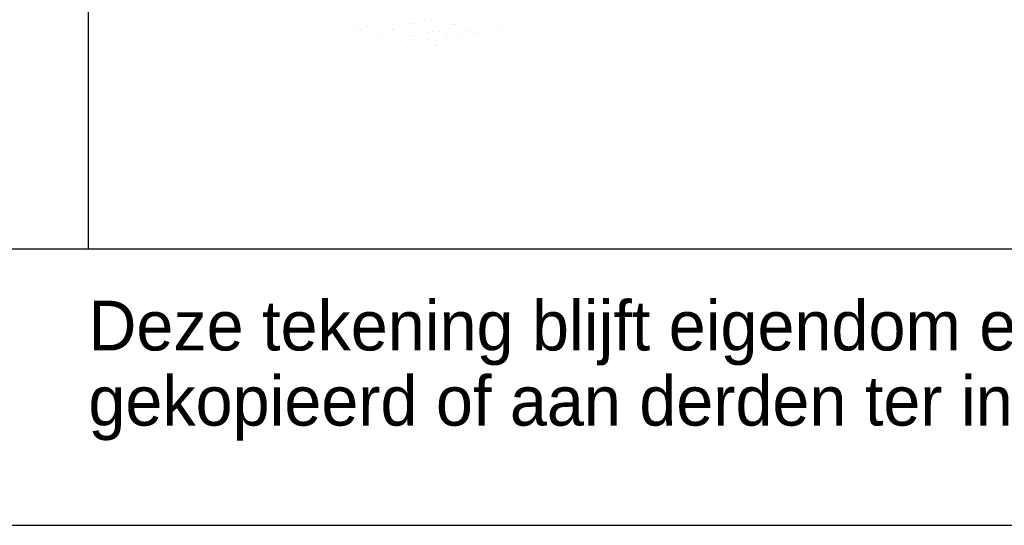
# Model space of a CAD drawing. Extents: x -33748 to 12452, y -14932 to 2888.
# Tile 184 of 194: x -19798 to -19085, y -14932 to -14566. Entities that reach past the tile are written whole.
import ezdxf

# ---------------------------------------------------------------- set-up
doc = ezdxf.new("R2010")
doc.units = 0
doc.header["$LTSCALE"] = 20
doc.layers.get('0').update_dxf_attribs({"color": 15, "linetype": 'CONTINUOUS'})
for name, color, linetype in [('00KAD025', 2, 'CONTINUOUS'), ('00KAD070', 5, 'CONTINUOUS'), ('BL$2----', 7, 'CONTINUOUS')]:
    doc.layers.add(name, color=color, linetype=linetype)
doc.styles.add('BURO-018', font='BUROFONT.shx', dxfattribs={"height": 36})

# ---------------------------------------------------------------- blocks, each defined once
blk = doc.blocks.new('A4-VER')
at = {"layer": '00KAD025', "linetype": 'CONTINUOUS'}
blk.add_line((0, 0), (210, 0), dxfattribs=at)
at = {"layer": '00KAD070', "linetype": 'CONTINUOUS'}
blk.add_line((10, 10), (200, 10), dxfattribs=at)

msp = doc.modelspace()

# ---------------------------------------------------------------- linework, layer by layer
at = {"color": 1}
msp.add_line((-19748.0224, -14731.81975), (-19748.0224, -13471.81975), dxfattribs=at)
at = {"color": 161}
for p, q in [((-19565.75062, -14567.83017), (-19565.75062, -14567.83017)), ((-19546.06669, -14566.84653), (-19546.06669, -14566.84653)), ((-19451.57505, -14567.45612), (-19451.57505, -14567.45612)), ((-19439.78626, -14566.05215), (-19439.78626, -14566.05215)), ((-19560.22456, -14570.37551), (-19560.22456, -14570.37551)), ((-19554.17922, -14572.92567), (-19554.17922, -14572.92567)), ((-19552.38539, -14571.06666), (-19552.38539, -14571.06666)), ((-19551.39833, -14572.76791), (-19551.39833, -14572.76791)), ((-19546.46758, -14570.56799), (-19546.46758, -14570.56799)), ((-19534.89619, -14575.66349), (-19534.89619, -14575.66349)), ((-19521.0012, -14575.59327), (-19521.0012, -14575.59327)), ((-19502.74622, -14575.51811), (-19502.74622, -14575.51811)), ((-19498.14557, -14574.59938), (-19498.14557, -14574.59938)), ((-19493.87138, -14574.5127), (-19493.87138, -14574.5127)), ((-19493.23562, -14571.5598), (-19493.23562, -14571.5598)), ((-19475.28995, -14573.60549), (-19475.28995, -14573.60549)), ((-19473.95258, -14574.29762), (-19473.95258, -14574.29762)), ((-19459.97582, -14568.79237), (-19459.97582, -14568.79237)), ((-19458.85645, -14571.898), (-19458.85645, -14571.898)), ((-19452.43432, -14572.61161), (-19452.43432, -14572.61161)), ((-19449.98161, -14570.89259), (-19449.98161, -14570.89259)), ((-19543.85682, -14576.58715), (-19543.85682, -14576.58715)), ((-19537.76115, -14578.13282), (-19537.76115, -14578.13282)), ((-19535.15906, -14579.12224), (-19535.15906, -14579.12224)), ((-19526.33283, -14581.51464), (-19526.33283, -14581.51464)), ((-19521.81642, -14581.36396), (-19521.81642, -14581.36396)), ((-19515.61315, -14578.4013), (-19515.61315, -14578.4013)), ((-19512.94157, -14580.35855), (-19512.94157, -14580.35855)), ((-19512.30344, -14578.12835), (-19512.30344, -14578.12835)), ((-19507.90151, -14576.04362), (-19507.90151, -14576.04362)), ((-19503.47721, -14580.52076), (-19503.47721, -14580.52076)), ((-19496.33011, -14581.13912), (-19496.33011, -14581.13912)), ((-19489.44781, -14577.13447), (-19489.44781, -14577.13447)), ((-19488.61847, -14578.78143), (-19488.61847, -14578.78143)), ((-19488.12199, -14582.58427), (-19488.12199, -14582.58427)), ((-19480.62158, -14579.52687), (-19480.62158, -14579.52687)), ((-19477.92664, -14577.74384), (-19477.92664, -14577.74384)), ((-19469.0518, -14576.73843), (-19469.0518, -14576.73843)), ((-19466.59219, -14576.14058), (-19466.59219, -14576.14058)), ((-19496.99683, -14583.58968), (-19496.99683, -14583.58968)), ((-19495.9357, -14584.34), (-19495.9357, -14584.34))]:
    msp.add_line(p, q, dxfattribs=at)
at = {"color": 163}
for p, q in [((-19531.80169, -14566.08417), (-19531.80169, -14566.08417)), ((-19514.51331, -14568.38773), (-19514.51331, -14568.38773)), ((-19508.49561, -14567.44655), (-19508.49561, -14567.44655)), ((-19504.80701, -14566.4643), (-19504.80701, -14566.4643)), ((-19499.62077, -14566.44114), (-19499.62077, -14566.44114)), ((-19491.65768, -14567.39385), (-19491.65768, -14567.39385)), ((-19468.80206, -14566.39996), (-19468.80206, -14566.39996)), ((-19543.51054, -14570.06125), (-19543.51054, -14570.06125)), ((-19537.36893, -14569.38162), (-19537.36893, -14569.38162)), ((-19528.5427, -14571.77402), (-19528.5427, -14571.77402)), ((-19527.5658, -14573.29239), (-19527.5658, -14573.29239)), ((-19527.18454, -14573.3058), (-19527.18454, -14573.3058)), ((-19518.69096, -14572.28698), (-19518.69096, -14572.28698)), ((-19512.51865, -14568.82199), (-19512.51865, -14568.82199)), ((-19505.68708, -14570.78014), (-19505.68708, -14570.78014)), ((-19485.52398, -14569.20212), (-19485.52398, -14569.20212)), ((-19483.67603, -14569.67227), (-19483.67603, -14569.67227)), ((-19482.83145, -14569.78625), (-19482.83145, -14569.78625)), ((-19474.80119, -14568.66686), (-19474.80119, -14568.66686)), ((-19466.24094, -14571.93993), (-19466.24094, -14571.93993))]:
    msp.add_line(p, q, dxfattribs=at)

# ---------------------------------------------------------------- block references
at = {"layer": 'BL$2----', "xscale": 20, "yscale": 20, "zscale": 20}
msp.add_blockref('A4-VER', (-21148.0224, -14931.81975), dxfattribs=at)

# ---------------------------------------------------------------- texts
at = {"color": 1, "style": 'BURO-018'}
for s, p in [('Deze tekening blijft eigendom en mag zonder onze schriftelijke toestemming niet', (-19748.0224, -14805.29347)), ('gekopieerd of aan derden ter inzage worden gegeven, noch voor of door derden worden gebruikt', (-19748.0224, -14859.67362))]:
    msp.add_text(s, height=36, dxfattribs=at).set_placement(p)

doc.saveas('drawing.dxf')
